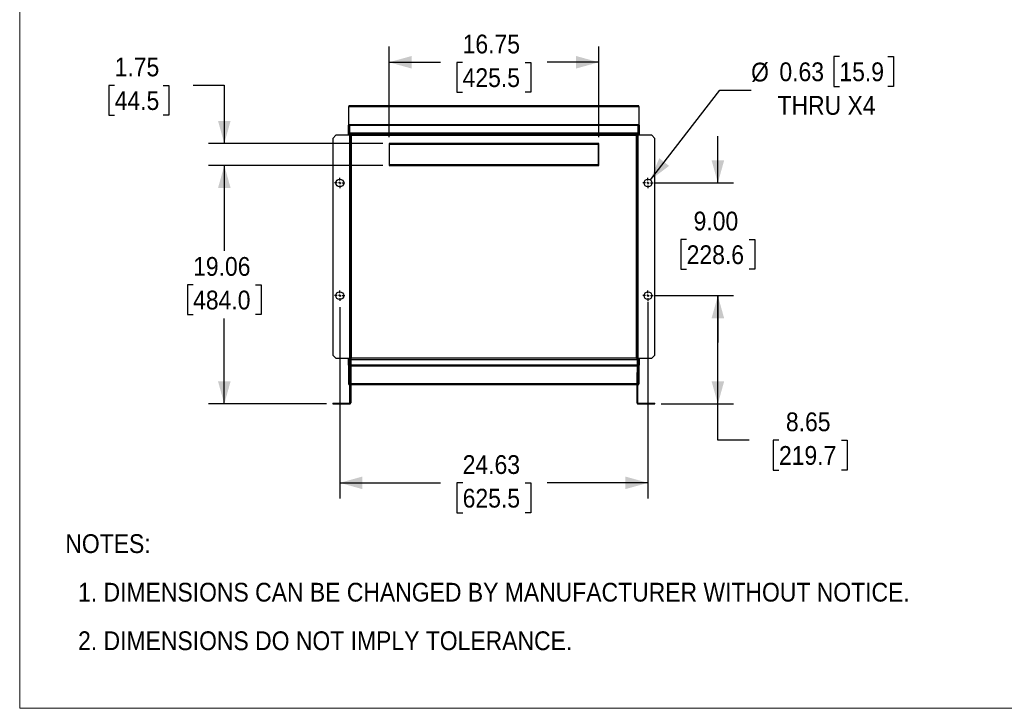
# Model space of a CAD drawing. Header units: inches. Extents: x 0 to 170, y 0 to 110.
# Tile 1 of 4: x 0 to 79, y 0 to 55. Entities that reach past the tile are written whole.
import ezdxf

# ---------------------------------------------------------------- set-up
doc = ezdxf.new("R2010")
doc.units = ezdxf.units.IN
doc.header["$LTSCALE"] = 10
doc.header["$MEASUREMENT"] = 0
doc.linetypes.add('SLD-Center', pattern=[0.75, 0.6, -0.05, 0.05, -0.05])
doc.linetypes.add('SLD-Solid', pattern=[0])
doc.layers.add('CENTER', color=40, linetype='SLD-Center')
doc.layers.add('SLD-DEFPOINTS', color=7, linetype='Continuous')
doc.layers.add('DIMENSIONS', color=140, linetype='SLD-Solid', lineweight=25)
doc.layers.add('TEXT', color=140, linetype='SLD-Solid', lineweight=25)
doc.styles.add('SLDTEXTSTYLE0', font='GOTHIC.TTF', dxfattribs={"width": 0.913})
doc.dimstyles.new('SLDDIMSTYLE0', dxfattribs={"dimtxt": 1.5, "dimasz": 1.8, "dimexe": 0, "dimexo": 0.0625, "dimgap": 0.375, "dimtad": 0, "dimtih": 1, "dimtoh": 1, "dimrnd": 1e-09, "dimzin": 12, "dimdsep": 46, "dimtxsty": 'SLDTEXTSTYLE0', "dimsah": 1, "dimcen": 0.09, "dimadec": 0, "dimazin": 3, "dimtfac": 1, "dimtofl": 0, "dimtmove": 0, "dimatfit": 3, "dimfxl": 0, "dimfrac": 2, "dimtolj": 1, "dimtzin": 12, "dimarcsym": 0})
doc.dimstyles.new('SLDDIMSTYLE1', dxfattribs={"dimtxt": 1.5, "dimasz": 1.8, "dimexe": 0, "dimexo": 0.0625, "dimgap": 0.375, "dimtad": 0, "dimtih": 1, "dimtoh": 1, "dimrnd": 1e-09, "dimzin": 12, "dimdsep": 46, "dimtxsty": 'SLDTEXTSTYLE0', "dimsah": 1, "dimcen": 0.09, "dimadec": 0, "dimazin": 3, "dimtfac": 1, "dimtmove": 0, "dimatfit": 0, "dimfxl": 0, "dimfrac": 2, "dimtolj": 1, "dimtzin": 12, "dimarcsym": 0})
doc.dimstyles.new('SLDDIMSTYLE5', dxfattribs={"dimtxt": 1.5, "dimasz": 1.8, "dimexe": 0, "dimexo": 0.0625, "dimgap": 0.375, "dimtad": 0, "dimtih": 1, "dimtoh": 1, "dimrnd": 1e-09, "dimzin": 4, "dimdsep": 46, "dimtxsty": 'SLDTEXTSTYLE0', "dimsah": 1, "dimcen": 0.09, "dimadec": 0, "dimazin": 1, "dimtfac": 1, "dimtmove": 0, "dimatfit": 0, "dimfxl": 0, "dimfrac": 2, "dimtolj": 1, "dimtzin": 12, "dimarcsym": 0})
doc.dimstyles.new('SLDDIMSTYLE7', dxfattribs={"dimtxt": 1.5, "dimasz": 1.8, "dimexe": 0, "dimexo": 0.0625, "dimgap": 0.375, "dimtad": 0, "dimtih": 1, "dimtoh": 1, "dimrnd": 1e-09, "dimdsep": 46, "dimtxsty": 'SLDTEXTSTYLE0', "dimsah": 1, "dimcen": 0, "dimadec": 0, "dimazin": 2, "dimtfac": 1, "dimtofl": 0, "dimtmove": 0, "dimatfit": 3, "dimfxl": 0, "dimfrac": 2, "dimtolj": 1, "dimtzin": 12, "dimarcsym": 0})

# ---------------------------------------------------------------- blocks, each defined once
blk = doc.blocks.new('Block2')
at = {"color": 7, "linetype": 'SLD-Solid', "lineweight": 18}
for p, q in [((0, 0), (0, 110)), ((170, 0), (0, 0))]:
    blk.add_line(p, q, dxfattribs=at)
blk = doc.blocks.new('SW_NOTE_0')
at = {"layer": 'TEXT', "color": 0, "char_height": 1.5, "attachment_point": 1, "style": 'SLDTEXTSTYLE0'}
for s, insert in [('NOTES:', (0, 1.916)), ('  1. DIMENSIONS CAN BE CHANGED BY MANUFACTURER WITHOUT NOTICE.', (0, -1.963)), ('  2. DIMENSIONS DO NOT IMPLY TOLERANCE.', (0, -5.842))]:
    blk.add_mtext(s, dxfattribs=dict(at, insert=insert))
blk = doc.blocks.new('_D_13')
at = {"layer": 'DIMENSIONS'}
for p, q in [((29.006, 43.363), (15.097, 43.363)), ((16.347, 43.363), (16.347, 36.533)), ((13.854, 33.824), (13.396, 33.824)), ((13.396, 33.824), (13.396, 31.443)), ((18.841, 33.824), (19.298, 33.824)), ((19.298, 33.824), (19.298, 31.443)), ((13.396, 31.443), (13.854, 31.443)), ((16.347, 24.308), (16.347, 31.138)), ((19.298, 31.443), (18.841, 31.443)), ((24.509, 24.308), (15.097, 24.308))]:
    blk.add_line(p, q, dxfattribs=at)
for points in [[(16.347, 43.363), (15.847, 41.563), (16.847, 41.563)], [(16.347, 24.308), (16.847, 26.108), (15.847, 26.108)]]:
    blk.add_solid(points, dxfattribs=at)
at = {"layer": 'DIMENSIONS', "char_height": 1.5, "attachment_point": 1, "style": 'SLDTEXTSTYLE0'}
for s, insert in [('19.06', (13.854, 36.044)), ('484.0', (13.854, 33.359))]:
    blk.add_mtext(s, dxfattribs=dict(at, insert=insert))
blk = doc.blocks.new('_D_14')
at = {"layer": 'DIMENSIONS'}
for p, q in [((7.587, 49.756), (7.13, 49.756)), ((7.13, 49.756), (7.13, 47.375)), ((11.466, 49.756), (11.924, 49.756)), ((11.924, 49.756), (11.924, 47.375)), ((13.847, 49.768), (16.347, 49.768)), ((16.347, 49.768), (16.347, 45.113)), ((7.13, 47.375), (7.587, 47.375)), ((11.924, 47.375), (11.466, 47.375)), ((29.006, 45.113), (15.097, 45.113)), ((29.006, 43.363), (15.097, 43.363)), ((16.347, 43.363), (16.347, 39.613))]:
    blk.add_line(p, q, dxfattribs=at)
for points in [[(16.347, 45.113), (16.847, 46.913), (15.847, 46.913)], [(16.347, 43.363), (15.847, 41.563), (16.847, 41.563)]]:
    blk.add_solid(points, dxfattribs=at)
at = {"layer": 'DIMENSIONS', "char_height": 1.5, "attachment_point": 1, "style": 'SLDTEXTSTYLE0'}
for s, insert in [('1.75', (7.587, 51.977)), ('44.5', (7.587, 49.291))]:
    blk.add_mtext(s, dxfattribs=dict(at, insert=insert))
blk = doc.blocks.new('_D_15')
at = {"layer": 'DIMENSIONS'}
for p, q in [((29.506, 45.613), (29.506, 52.85)), ((46.256, 45.613), (46.256, 52.85)), ((29.506, 51.6), (33.615, 51.6)), ((35.387, 51.588), (34.93, 51.588)), ((34.93, 51.588), (34.93, 49.207)), ((40.375, 51.588), (40.832, 51.588)), ((40.832, 51.588), (40.832, 49.207)), ((46.256, 51.6), (42.147, 51.6)), ((34.93, 49.207), (35.387, 49.207)), ((40.832, 49.207), (40.375, 49.207))]:
    blk.add_line(p, q, dxfattribs=at)
for points in [[(29.506, 51.6), (31.306, 51.1), (31.306, 52.1)], [(46.256, 51.6), (44.456, 52.1), (44.456, 51.1)]]:
    blk.add_solid(points, dxfattribs=at)
at = {"layer": 'DIMENSIONS', "char_height": 1.5, "attachment_point": 1, "style": 'SLDTEXTSTYLE0'}
for s, insert in [('16.75', (35.387, 53.809)), ('425.5', (35.387, 51.123))]:
    blk.add_mtext(s, dxfattribs=dict(at, insert=insert))
blk = doc.blocks.new('_D_16')
at = {"layer": 'DIMENSIONS'}
for p, q in [((50.196, 32.458), (50.196, 16.758)), ((25.571, 32.045), (25.571, 16.758)), ((25.571, 18.008), (33.618, 18.008)), ((35.39, 17.997), (34.933, 17.997)), ((34.933, 17.997), (34.933, 15.616)), ((40.377, 17.997), (40.834, 17.997)), ((40.834, 17.997), (40.834, 15.616)), ((50.196, 18.008), (42.15, 18.008)), ((34.933, 15.616), (35.39, 15.616)), ((40.834, 15.616), (40.377, 15.616))]:
    blk.add_line(p, q, dxfattribs=at)
for points in [[(25.571, 18.008), (27.371, 17.508), (27.371, 18.508)], [(50.196, 18.008), (48.396, 18.508), (48.396, 17.508)]]:
    blk.add_solid(points, dxfattribs=at)
at = {"layer": 'DIMENSIONS', "char_height": 1.5, "attachment_point": 1, "style": 'SLDTEXTSTYLE0'}
for s, insert in [('24.63', (35.39, 20.218)), ('625.5', (35.39, 17.532))]:
    blk.add_mtext(s, dxfattribs=dict(at, insert=insert))
blk = doc.blocks.new('_D_17')
at = {"layer": 'DIMENSIONS'}
for p, q in [((50.696, 32.958), (57.029, 32.958)), ((55.779, 24.308), (55.779, 32.958)), ((51.254, 24.308), (57.029, 24.308)), ((55.779, 21.423), (55.779, 24.308)), ((58.279, 21.423), (55.779, 21.423)), ((60.66, 21.411), (60.203, 21.411)), ((60.203, 21.411), (60.203, 19.03)), ((65.647, 21.411), (66.104, 21.411)), ((66.104, 21.411), (66.104, 19.03)), ((60.203, 19.03), (60.66, 19.03)), ((66.104, 19.03), (65.647, 19.03))]:
    blk.add_line(p, q, dxfattribs=at)
for points in [[(55.779, 32.958), (55.279, 31.158), (56.279, 31.158)], [(55.779, 24.308), (56.279, 26.108), (55.279, 26.108)]]:
    blk.add_solid(points, dxfattribs=at)
at = {"layer": 'DIMENSIONS', "char_height": 1.5, "attachment_point": 1, "style": 'SLDTEXTSTYLE0'}
for s, insert in [('8.65', (61.214, 23.632)), ('219.7', (60.66, 20.946))]:
    blk.add_mtext(s, dxfattribs=dict(at, insert=insert))
blk = doc.blocks.new('_D_18')
at = {"layer": 'DIMENSIONS'}
for p, q in [((55.779, 41.958), (55.779, 45.708)), ((50.696, 41.958), (57.029, 41.958)), ((53.285, 37.446), (52.828, 37.446)), ((52.828, 37.446), (52.828, 35.065)), ((58.273, 37.446), (58.73, 37.446)), ((58.73, 37.446), (58.73, 35.065)), ((52.828, 35.065), (53.285, 35.065)), ((58.73, 35.065), (58.273, 35.065)), ((50.696, 32.958), (57.029, 32.958)), ((55.779, 32.958), (55.779, 29.208))]:
    blk.add_line(p, q, dxfattribs=at)
for points in [[(55.779, 41.958), (56.279, 43.758), (55.279, 43.758)], [(55.779, 32.958), (55.279, 31.158), (56.279, 31.158)]]:
    blk.add_solid(points, dxfattribs=at)
at = {"layer": 'DIMENSIONS', "char_height": 1.5, "attachment_point": 1, "style": 'SLDTEXTSTYLE0'}
for s, insert in [('9.00', (53.839, 39.667)), ('228.6', (53.285, 36.981))]:
    blk.add_mtext(s, dxfattribs=dict(at, insert=insert))
blk = doc.blocks.new('_D_19')
at = {"layer": 'DIMENSIONS'}
for p, q in [((65.487, 52.056), (65.03, 52.056)), ((65.03, 52.056), (65.03, 49.674)), ((69.366, 52.056), (69.823, 52.056)), ((69.823, 52.056), (69.823, 49.674)), ((65.03, 49.674), (65.487, 49.674)), ((69.823, 49.674), (69.366, 49.674)), ((50.387, 42.205), (55.932, 49.37)), ((55.932, 49.37), (58.432, 49.37))]:
    blk.add_line(p, q, dxfattribs=at)
blk.add_solid([(50.387, 42.205), (51.884, 43.322), (51.094, 43.934)], dxfattribs=at)
at = {"layer": 'DIMENSIONS', "char_height": 1.5, "attachment_point": 1, "style": 'SLDTEXTSTYLE0'}
for s, insert in [('%%c', (58.432, 51.568)), ('0.63', (60.694, 51.59)), ('15.9', (65.487, 51.59)), ('THRU X4', (60.544, 48.905))]:
    blk.add_mtext(s, dxfattribs=dict(at, insert=insert))
blk = doc.blocks.new('SW_CENTERMARKSYMBOL_6')
at = {"layer": 'CENTER', "color": 0}
for p, q in [((-0.2, 0), (-0.4125, 0)), ((0, 0), (-0.1, 0)), ((0, 0.2), (0, 0.4125)), ((0, 0), (0, 0.1)), ((0, 0), (0, -0.1)), ((0, 0), (0.1, 0)), ((0.2, 0), (0.4125, 0)), ((0, -0.2), (0, -0.4125))]:
    blk.add_line(p, q, dxfattribs=at)
blk = doc.blocks.new('SW_CENTERMARKSYMBOL_7')
at = {"layer": 'CENTER', "color": 0}
for p, q in [((-0.2, 0), (-0.4125, 0)), ((0, 0), (-0.1, 0)), ((0, 0.2), (0, 0.4125)), ((0, 0), (0, 0.1)), ((0, 0), (0, -0.1)), ((0, 0), (0.1, 0)), ((0.2, 0), (0.4125, 0)), ((0, -0.2), (0, -0.4125))]:
    blk.add_line(p, q, dxfattribs=at)
blk = doc.blocks.new('SW_CENTERMARKSYMBOL_8')
at = {"layer": 'CENTER', "color": 0}
for p, q in [((-0.2, 0), (-0.4125, 0)), ((0, 0), (-0.1, 0)), ((0, 0.2), (0, 0.4125)), ((0, 0), (0, 0.1)), ((0, 0), (0, -0.1)), ((0, 0), (0.1, 0)), ((0.2, 0), (0.4125, 0)), ((0, -0.2), (0, -0.4125))]:
    blk.add_line(p, q, dxfattribs=at)
blk = doc.blocks.new('SW_CENTERMARKSYMBOL_9')
at = {"layer": 'CENTER', "color": 0}
for p, q in [((-0.2, 0), (-0.4125, 0)), ((0, 0), (-0.1, 0)), ((0, 0.2), (0, 0.4125)), ((0, 0), (0, 0.1)), ((0, 0), (0, -0.1)), ((0, 0), (0.1, 0)), ((0.2, 0), (0.4125, 0)), ((0, -0.2), (0, -0.4125))]:
    blk.add_line(p, q, dxfattribs=at)

msp = doc.modelspace()

# ---------------------------------------------------------------- linework, layer by layer
for p, q in [((26.306, 48.108), (26.306, 48.058)), ((26.556, 48.108), (26.306, 48.108)), ((26.306, 48.058), (26.556, 48.058)), ((26.306, 48.054), (26.306, 48.058)), ((26.306, 48.054), (49.456, 48.054)), ((26.306, 46.632), (26.306, 48.054)), ((26.556, 48.108), (26.556, 48.058)), ((49.456, 48.108), (26.556, 48.108)), ((26.556, 48.058), (49.456, 48.058)), ((49.456, 48.058), (49.456, 48.108)), ((49.456, 48.058), (49.456, 48.054)), ((49.456, 48.054), (49.456, 46.632)), ((26.256, 45.773), (26.256, 46.576)), ((26.256, 46.576), (26.306, 46.576)), ((26.306, 46.632), (49.456, 46.632)), ((26.306, 46.576), (26.306, 46.632)), ((26.306, 46.576), (26.306, 45.773)), ((26.306, 46.576), (26.366, 46.576)), ((26.324, 46.424), (26.384, 46.424)), ((26.324, 46.424), (26.324, 46.174)), ((26.366, 46.576), (49.396, 46.576)), ((26.366, 46.424), (26.366, 46.576)), ((26.384, 46.174), (26.384, 46.424)), ((49.439, 46.424), (49.379, 46.424)), ((49.379, 46.424), (49.379, 46.174)), ((49.396, 46.576), (49.456, 46.576)), ((49.396, 46.576), (49.396, 46.424)), ((49.439, 46.174), (49.439, 46.424)), ((49.456, 46.632), (49.456, 46.576)), ((49.506, 46.576), (49.456, 46.576)), ((49.456, 45.773), (49.456, 46.576)), ((49.506, 45.773), (49.506, 46.576)), ((25.259, 45.773), (25.009, 45.523)), ((26.354, 45.773), (25.259, 45.773)), ((26.324, 46.174), (26.384, 46.174)), ((26.324, 45.924), (26.324, 46.174)), ((26.324, 45.924), (26.384, 45.924)), ((26.324, 45.773), (26.324, 45.924)), ((26.444, 45.773), (26.354, 45.773)), ((26.354, 45.773), (26.354, 27.958)), ((26.381, 45.974), (49.381, 45.974)), ((26.381, 45.974), (26.381, 45.924)), ((26.384, 45.974), (26.384, 46.174)), ((26.384, 45.773), (26.384, 45.924)), ((26.384, 45.924), (27.199, 45.924)), ((26.384, 45.864), (27.199, 45.864)), ((26.444, 45.773), (26.444, 27.958)), ((26.444, 45.773), (26.474, 45.773)), ((49.289, 45.863), (26.474, 45.863)), ((26.474, 45.863), (26.474, 45.773)), ((26.474, 45.773), (26.474, 27.958)), ((26.474, 45.773), (49.289, 45.773)), ((27.199, 45.924), (48.564, 45.924)), ((27.199, 45.924), (27.199, 45.864)), ((48.564, 45.864), (48.564, 45.924)), ((48.564, 45.924), (49.377, 45.924)), ((48.564, 45.864), (49.377, 45.864)), ((49.289, 45.773), (49.289, 45.863)), ((49.289, 27.958), (49.289, 45.773)), ((49.289, 45.773), (49.319, 45.773)), ((49.319, 27.958), (49.319, 45.773)), ((49.409, 45.773), (49.319, 45.773)), ((49.377, 45.924), (49.439, 45.924)), ((49.377, 45.924), (49.377, 45.864)), ((49.377, 45.864), (49.379, 45.864)), ((49.379, 46.174), (49.439, 46.174)), ((49.379, 46.174), (49.379, 45.974)), ((49.379, 45.864), (49.379, 45.773)), ((49.381, 45.924), (49.381, 45.974)), ((49.409, 27.958), (49.409, 45.773)), ((50.504, 45.773), (49.409, 45.773)), ((49.439, 46.174), (49.439, 45.924)), ((49.439, 45.773), (49.439, 45.924)), ((50.754, 45.523), (50.504, 45.773)), ((25.009, 45.523), (25.009, 28.208)), ((46.256, 45.113), (29.506, 45.113)), ((29.506, 45.113), (29.506, 43.363)), ((29.556, 43.413), (29.556, 45.063)), ((29.556, 45.063), (46.206, 45.063)), ((46.206, 45.063), (46.206, 43.413)), ((46.256, 43.363), (46.256, 45.113)), ((50.754, 28.208), (50.754, 45.523)), ((29.506, 43.363), (46.256, 43.363)), ((46.206, 43.413), (29.556, 43.413)), ((25.009, 28.208), (25.259, 27.958)), ((25.259, 27.958), (26.354, 27.958)), ((26.256, 27.394), (26.256, 27.958)), ((26.306, 27.958), (26.306, 27.394)), ((26.324, 27.958), (26.324, 26.743)), ((26.354, 27.958), (26.444, 27.958)), ((26.384, 26.743), (26.384, 27.958)), ((26.474, 27.958), (26.444, 27.958)), ((26.444, 27.958), (26.444, 27.868)), ((26.444, 27.868), (26.474, 27.868)), ((26.444, 27.838), (26.444, 26.808)), ((49.289, 27.958), (26.474, 27.958)), ((26.474, 27.868), (49.289, 27.868)), ((49.319, 27.958), (49.289, 27.958)), ((49.289, 27.868), (49.319, 27.868)), ((49.319, 27.958), (49.409, 27.958)), ((49.319, 27.868), (49.319, 27.958)), ((49.319, 27.838), (49.319, 26.808)), ((49.379, 27.958), (49.379, 26.743)), ((49.409, 27.958), (50.504, 27.958)), ((49.439, 27.958), (49.439, 26.743)), ((49.456, 27.394), (49.456, 27.958)), ((49.506, 27.394), (49.506, 27.958)), ((50.504, 27.958), (50.754, 28.208)), ((26.306, 27.394), (26.256, 27.394)), ((26.324, 27.394), (26.306, 27.394)), ((26.306, 27.339), (26.306, 27.394)), ((26.306, 25.916), (26.306, 27.339)), ((26.324, 27.339), (26.306, 27.339)), ((26.444, 26.808), (26.384, 26.808)), ((49.319, 27.394), (26.444, 27.394)), ((49.319, 27.339), (26.444, 27.339)), ((26.444, 26.808), (26.444, 24.398)), ((49.319, 24.398), (49.319, 26.808)), ((49.319, 26.808), (49.379, 26.808)), ((49.456, 27.394), (49.439, 27.394)), ((49.456, 27.339), (49.439, 27.339)), ((49.456, 27.394), (49.506, 27.394)), ((49.456, 27.394), (49.456, 27.339)), ((49.456, 27.339), (49.456, 25.916)), ((26.384, 26.743), (26.324, 26.743)), ((26.384, 24.398), (26.384, 26.743)), ((49.379, 24.398), (49.379, 26.743)), ((49.439, 26.743), (49.379, 26.743)), ((26.306, 25.912), (26.306, 25.916)), ((26.384, 25.916), (26.306, 25.916)), ((26.306, 25.862), (26.306, 25.912)), ((26.384, 25.912), (26.306, 25.912)), ((26.306, 25.862), (26.384, 25.862)), ((49.319, 25.916), (26.444, 25.916)), ((26.556, 25.912), (26.444, 25.912)), ((26.444, 25.862), (26.556, 25.862)), ((26.556, 25.862), (26.556, 25.912)), ((49.319, 25.912), (26.556, 25.912)), ((26.556, 25.862), (49.319, 25.862)), ((49.456, 25.916), (49.379, 25.916)), ((49.456, 25.912), (49.379, 25.912)), ((49.379, 25.862), (49.456, 25.862)), ((49.456, 25.916), (49.456, 25.912)), ((49.456, 25.862), (49.456, 25.912)), ((26.444, 24.398), (26.384, 24.398)), ((49.379, 24.398), (49.319, 24.398)), ((25.009, 24.368), (25.009, 24.308)), ((25.009, 24.368), (25.259, 24.368)), ((25.009, 24.308), (25.259, 24.308)), ((25.259, 24.368), (25.259, 24.308)), ((25.259, 24.368), (26.354, 24.368)), ((25.259, 24.308), (26.354, 24.308)), ((26.354, 24.308), (26.354, 24.368)), ((49.409, 24.368), (49.409, 24.308)), ((49.409, 24.368), (50.504, 24.368)), ((49.409, 24.308), (50.504, 24.308)), ((50.504, 24.368), (50.504, 24.308)), ((50.504, 24.368), (50.754, 24.368)), ((50.504, 24.308), (50.754, 24.308)), ((50.754, 24.308), (50.754, 24.368))]:
    msp.add_line(p, q)
for centre, radius in [((25.571, 41.958), 0.312), ((50.196, 41.958), 0.312), ((25.571, 32.958), 0.313), ((50.196, 32.958), 0.312)]:
    msp.add_circle(centre, radius)
for centre, radius, start, end in [((26.474, 27.838), 0.09, 109.47122, 180), ((26.474, 27.838), 0.03, 90, 180), ((49.289, 27.838), 0.03, 0, 90), ((49.289, 27.838), 0.09, 0, 70.52878)]:
    msp.add_arc(centre, radius, start, end)
for points, knots in [([(26.354, 24.308), (26.361, 24.308), (26.37, 24.308), (26.388, 24.314), (26.398, 24.318), (26.412, 24.329), (26.417, 24.333), (26.426, 24.343), (26.43, 24.349), (26.436, 24.361), (26.439, 24.368), (26.443, 24.383), (26.444, 24.39), (26.444, 24.398)], [0, 0, 0, 0, 0.25, 0.25, 0.5, 0.5, 0.625, 0.625, 0.75, 0.75, 0.875, 0.875, 1, 1, 1, 1]), ([(26.384, 24.398), (26.384, 24.393), (26.382, 24.388), (26.378, 24.379), (26.375, 24.376), (26.368, 24.371), (26.365, 24.37), (26.359, 24.368), (26.356, 24.368), (26.354, 24.368)], [0, 0, 0, 0, 0.25, 0.25, 0.5, 0.5, 0.75, 0.75, 1, 1, 1, 1]), ([(49.319, 24.398), (49.319, 24.39), (49.32, 24.383), (49.323, 24.368), (49.326, 24.361), (49.333, 24.349), (49.337, 24.343), (49.345, 24.333), (49.35, 24.329), (49.364, 24.318), (49.374, 24.314), (49.393, 24.308), (49.401, 24.308), (49.409, 24.308)], [0, 0, 0, 0, 0.125, 0.125, 0.25, 0.25, 0.375, 0.375, 0.5, 0.5, 0.75, 0.75, 1, 1, 1, 1]), ([(49.409, 24.368), (49.406, 24.368), (49.403, 24.368), (49.397, 24.37), (49.394, 24.371), (49.387, 24.376), (49.384, 24.379), (49.38, 24.388), (49.379, 24.393), (49.379, 24.398)], [0, 0, 0, 0, 0.25, 0.25, 0.5, 0.5, 0.75, 0.75, 1, 1, 1, 1])]:
    msp.add_open_spline(points, degree=3, knots=knots)

# ---------------------------------------------------------------- block references
at = {"layer": 'CENTER'}
for name, p in [('SW_CENTERMARKSYMBOL_6', (25.571, 41.958)), ('SW_CENTERMARKSYMBOL_9', (50.196, 41.958)), ('SW_CENTERMARKSYMBOL_7', (25.571, 32.958)), ('SW_CENTERMARKSYMBOL_8', (50.196, 32.958))]:
    msp.add_blockref(name, p, dxfattribs=at)
at = {"layer": 'SLD-DEFPOINTS'}
msp.add_blockref('Block2', (0, 0), dxfattribs=at)
at = {"layer": 'TEXT'}
msp.add_blockref('SW_NOTE_0', (3.646, 11.987), dxfattribs=at)

# ---------------------------------------------------------------- dimensions: what is measured, and where the dimension line sits
at = {"layer": 'DIMENSIONS'}
for base, p1, p2, picture, middle in [((29.506, 51.6), (46.256, 45.113), (29.506, 45.113), '_D_15', (37.881, 51.6)), ((50.196180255, 18.00833457), (25.571180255, 32.545051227), (50.196180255, 32.957551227), '_D_16', (37.883680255, 18.00833457))]:
    dim = msp.add_linear_dim(base=base, p1=p1, p2=p2, dimstyle='SLDDIMSTYLE0', dxfattribs=at)
    dim.commit()
    dim.dimension.update_dxf_attribs({"geometry": picture, "text_midpoint": middle, "dimtype": 160})
for base, p1, p2, dimstyle, picture, middle in [((16.347, 43.363), (29.506, 45.113), (29.506, 43.363), 'SLDDIMSTYLE1', '_D_14', (16.347, 49.768)), ((55.779, 41.958), (50.196, 32.958), (50.196, 41.958), 'SLDDIMSTYLE5', '_D_18', (55.779, 37.458)), ((16.3473, 24.3076), (29.5062, 43.3629), (25.0087, 24.3076), 'SLDDIMSTYLE0', '_D_13', (16.3473, 33.8352)), ((55.779, 32.958), (50.754, 24.308), (50.196, 32.958), 'SLDDIMSTYLE0', '_D_17', (55.779, 21.423))]:
    dim = msp.add_linear_dim(base=base, p1=p1, p2=p2, angle=90, dimstyle=dimstyle, dxfattribs=at)
    dim.commit()
    dim.dimension.update_dxf_attribs({"geometry": picture, "text_midpoint": middle, "dimtype": 160})
dim = msp.add_diameter_dim_2p(p1=(50.005, 41.71), p2=(50.387, 42.205), text='<>\\PTHRU X4', dimstyle='SLDDIMSTYLE7', dxfattribs=at)
dim.commit()
dim.dimension.update_dxf_attribs({"geometry": '_D_19', "text_midpoint": (64.356, 49.674), "dimtype": 163})

doc.saveas('drawing.dxf')
